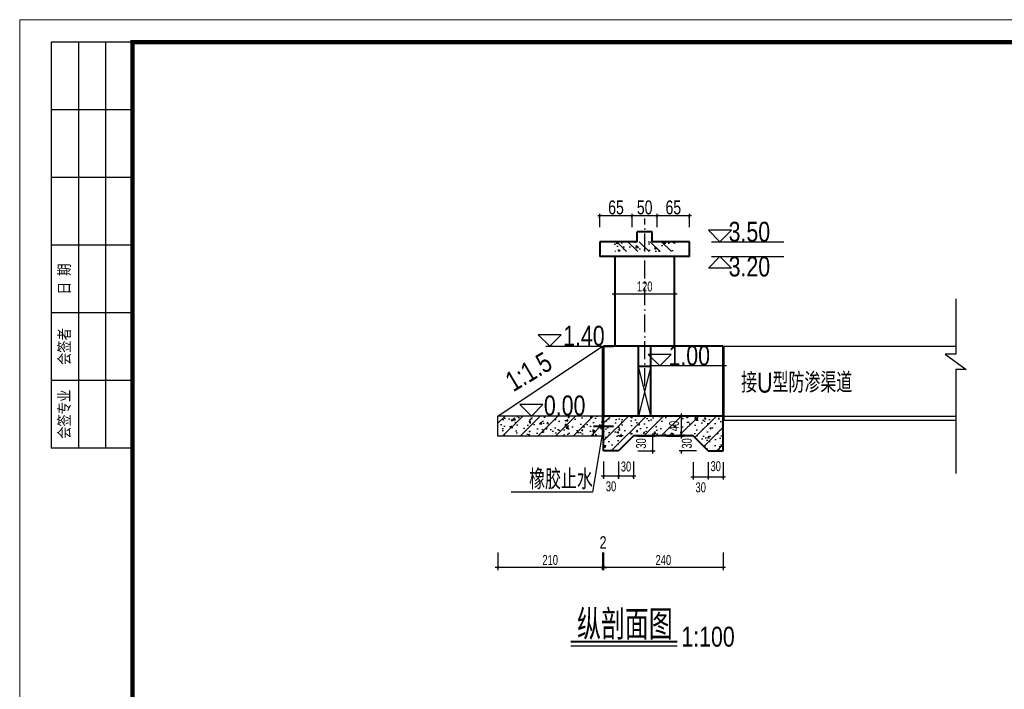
# Model space of a CAD drawing. Header units: millimetres. Extents: x 35103 to 109936, y 5599 to 8287.
# Tile 6 of 11: x 101151 to 103127, y 6943 to 8287. Entities that reach past the tile are written whole.
import ezdxf

# ---------------------------------------------------------------- set-up
doc = ezdxf.new("R2010")
doc.units = ezdxf.units.MM
doc.linetypes.add('ACAD_ISO10W100', pattern=[18, 12, -3, 0, -3])
for name, color, linetype in [('bg', 7, 'Continuous'), ('中心线', 3, 'ACAD_ISO10W100'), ('文字', 2, 'Continuous'), ('标注', 4, 'Continuous')]:
    doc.layers.add(name, color=color, linetype=linetype)
doc.layers.add('实线', color=1, linetype='Continuous', lineweight=40)
doc.layers.add('粗线', color=1, linetype='Continuous', lineweight=40)
doc.styles.add('hz-e', font='hztxt_e.shx', dxfattribs={"width": 0.7, "height": 20, "bigfont": 'hztxt.shx'})
doc.styles.add('HZTXT', font='hztxt_e.shx', dxfattribs={"width": 0.75, "bigfont": 'hztxt.shx'})
doc.styles.add('图框', font='仿宋_GB2312.TTF', dxfattribs={"width": 0.8, "height": 4})
doc.dimstyles.new('副本 100', dxfattribs={"dimscale": 0, "dimtxt": 20, "dimasz": 5, "dimexe": 5, "dimexo": 5, "dimgap": 5, "dimtad": 1, "dimdec": 0, "dimzin": 0, "dimdsep": 46, "dimtxsty": 'hz-e', "dimblk1": 'ARCHTICK', "dimblk2": 'ARCHTICK', "dimsah": 1, "dimcen": -0.09, "dimdle": 5, "dimclrd": 7, "dimclre": 7, "dimclrt": 7, "dimadec": 1, "dimazin": 0, "dimtfac": 1, "dimtdec": 0, "dimtofl": 0, "dimtmove": 2, "dimatfit": 3, "dimldrblk": 'ARCHTICK', "dimfxl": 0, "dimtolj": 1, "dimtzin": 0, "dimarcsym": 0})
doc.dimstyles.new('副本 STANDARD', dxfattribs={"dimscale": 0, "dimtxt": 25, "dimasz": 10, "dimexe": 4, "dimexo": 4, "dimgap": 3, "dimtad": 1, "dimdec": 0, "dimzin": 0, "dimdsep": 46, "dimtxsty": 'HZTXT', "dimblk1": 'ARCHTICK', "dimblk2": 'ARCHTICK', "dimsah": 1, "dimcen": -0.09, "dimdle": 4, "dimclrd": 7, "dimclre": 7, "dimclrt": 7, "dimadec": 0, "dimazin": 0, "dimtfac": 1, "dimtdec": 0, "dimtofl": 0, "dimtmove": 2, "dimatfit": 3, "dimldrblk": 'ARCHTICK', "dimfxl": 0, "dimtolj": 1, "dimtzin": 0, "dimarcsym": 0})
doc.dimstyles.new('副本100', dxfattribs={"dimscale": 0, "dimtxt": 25, "dimasz": 6.5, "dimexe": 3.5, "dimexo": 15, "dimgap": 7.5, "dimtad": 1, "dimdec": 0, "dimrnd": 1, "dimzin": 0, "dimdsep": 46, "dimtxsty": 'HZTXT', "dimblk1": 'ARCHTICK', "dimblk2": 'ARCHTICK', "dimsah": 1, "dimcen": -0.09, "dimdle": 4, "dimclrd": 7, "dimclre": 7, "dimclrt": 7, "dimadec": 0, "dimazin": 0, "dimtfac": 1, "dimtdec": 0, "dimtofl": 0, "dimtmove": 2, "dimatfit": 3, "dimldrblk": 'ARCHTICK', "dimfxl": 0, "dimtolj": 1, "dimtzin": 0, "dimarcsym": 0})

# ---------------------------------------------------------------- blocks, each defined once
blk = doc.blocks.new('bg')
at = {"layer": 'bg'}
for p, q in [((0, 0), (-0.962, 0.962)), ((0.962, 0.962), (-0.962, 0.962)), ((0, 0), (0.962, 0.962))]:
    blk.add_line(p, q, dxfattribs=at)
blk = doc.blocks.new('_ArchTick')
at = {"color": 0, "linetype": 'ByBlock', "const_width": 0.15}
blk.add_lwpolyline([(-0.5, -0.5), (0.5, 0.5)], dxfattribs=at)
blk = doc.blocks.new('*D73')
at = {"layer": 'Defpoints', "color": 0, "ltscale": 10}
for p in [(102430.4, 7892.9), (102430.4, 7866.7), (102495.4, 7866.7)]:
    blk.add_point(p, dxfattribs=at)
at = {"layer": '标注', "color": 7, "lineweight": -2, "ltscale": 10}
for p, q in [((102499.4, 7892.9), (102426.4, 7892.9)), ((102430.4, 7870.7), (102430.4, 7896.9)), ((102495.4, 7870.7), (102495.4, 7896.9))]:
    blk.add_line(p, q, dxfattribs=at)
at = {"layer": '标注', "color": 7, "lineweight": -2, "ltscale": 10, "xscale": 6, "yscale": 6, "zscale": 6, "rotation": 180}
blk.add_blockref('_ArchTick', (102430.4, 7892.9), dxfattribs=at)
at = {"layer": '标注', "color": 7, "lineweight": -2, "ltscale": 10, "xscale": 6, "yscale": 6, "zscale": 6}
blk.add_blockref('_ArchTick', (102495.4, 7892.9), dxfattribs=at)
at = {"layer": '标注', "color": 7, "ltscale": 10, "insert": (102462.9, 7909.9), "char_height": 28, "attachment_point": 5, "style": 'HZTXT'}
blk.add_mtext('\\A1;65', dxfattribs=at)
blk = doc.blocks.new('*D74')
at = {"layer": 'Defpoints', "color": 0, "ltscale": 10}
for p in [(102380.4, 7892.9), (102380.4, 7866.7), (102430.4, 7866.7)]:
    blk.add_point(p, dxfattribs=at)
at = {"layer": '标注', "color": 7, "lineweight": -2, "ltscale": 10}
for p, q in [((102434.4, 7892.9), (102376.4, 7892.9)), ((102380.4, 7870.7), (102380.4, 7896.9)), ((102430.4, 7870.7), (102430.4, 7896.9))]:
    blk.add_line(p, q, dxfattribs=at)
at = {"layer": '标注', "color": 7, "lineweight": -2, "ltscale": 10, "xscale": 6, "yscale": 6, "zscale": 6, "rotation": 180}
blk.add_blockref('_ArchTick', (102380.4, 7892.9), dxfattribs=at)
at = {"layer": '标注', "color": 7, "lineweight": -2, "ltscale": 10, "xscale": 6, "yscale": 6, "zscale": 6}
blk.add_blockref('_ArchTick', (102430.4, 7892.9), dxfattribs=at)
at = {"layer": '标注', "color": 7, "ltscale": 10, "insert": (102405.4, 7909.9), "char_height": 28, "attachment_point": 5, "style": 'HZTXT'}
blk.add_mtext('\\A1;50', dxfattribs=at)
blk = doc.blocks.new('*D75')
at = {"layer": 'Defpoints', "color": 0, "ltscale": 10}
for p in [(102315.4, 7892.9), (102315.4, 7866.7), (102380.4, 7866.7)]:
    blk.add_point(p, dxfattribs=at)
at = {"layer": '标注', "color": 7, "lineweight": -2, "ltscale": 10}
for p, q in [((102384.4, 7892.9), (102311.4, 7892.9)), ((102315.4, 7870.7), (102315.4, 7896.9)), ((102380.4, 7870.7), (102380.4, 7896.9))]:
    blk.add_line(p, q, dxfattribs=at)
at = {"layer": '标注', "color": 7, "lineweight": -2, "ltscale": 10, "xscale": 6, "yscale": 6, "zscale": 6, "rotation": 180}
blk.add_blockref('_ArchTick', (102315.4, 7892.9), dxfattribs=at)
at = {"layer": '标注', "color": 7, "lineweight": -2, "ltscale": 10, "xscale": 6, "yscale": 6, "zscale": 6}
blk.add_blockref('_ArchTick', (102380.4, 7892.9), dxfattribs=at)
at = {"layer": '标注', "color": 7, "ltscale": 10, "insert": (102347.9, 7909.9), "char_height": 28, "attachment_point": 5, "style": 'HZTXT'}
blk.add_mtext('\\A1;65', dxfattribs=at)
blk = doc.blocks.new('*D76')
at = {"color": 7, "lineweight": -2, "ltscale": 0.5}
for p, q in [((102322.9, 7217.2), (102322.9, 7182.2)), ((102562.9, 7217.2), (102562.9, 7182.2)), ((102567.9, 7187.2), (102317.9, 7187.2))]:
    blk.add_line(p, q, dxfattribs=at)
at = {"layer": 'Defpoints', "color": 0, "ltscale": 0.5}
for p in [(102562.9, 7466.1), (102322.9, 7436.1), (102322.9, 7187.2)]:
    blk.add_point(p, dxfattribs=at)
at = {"color": 7, "lineweight": -2, "ltscale": 0.5, "xscale": 5, "yscale": 5, "zscale": 5, "rotation": 180}
blk.add_blockref('_ArchTick', (102322.9, 7187.2), dxfattribs=at)
at = {"color": 7, "lineweight": -2, "ltscale": 0.5, "xscale": 5, "yscale": 5, "zscale": 5}
blk.add_blockref('_ArchTick', (102562.9, 7187.2), dxfattribs=at)
at = {"color": 7, "lineweight": -3, "ltscale": 0.5, "insert": (102442.9, 7202.2), "char_height": 20, "attachment_point": 5, "style": 'hz-e'}
blk.add_mtext('\\A1;240', dxfattribs=at)
blk = doc.blocks.new('*D77')
at = {"color": 7, "lineweight": -2, "ltscale": 0.5}
for p, q in [((102110.7, 7217.2), (102110.7, 7182.2)), ((102320.9, 7217.2), (102320.9, 7182.2)), ((102325.9, 7187.2), (102105.7, 7187.2))]:
    blk.add_line(p, q, dxfattribs=at)
at = {"layer": 'Defpoints', "color": 0, "ltscale": 0.5}
for p in [(102110.7, 7461.4), (102320.9, 7421.2), (102110.7, 7187.2)]:
    blk.add_point(p, dxfattribs=at)
at = {"color": 7, "lineweight": -2, "ltscale": 0.5, "xscale": 5, "yscale": 5, "zscale": 5, "rotation": 180}
blk.add_blockref('_ArchTick', (102110.7, 7187.2), dxfattribs=at)
at = {"color": 7, "lineweight": -2, "ltscale": 0.5, "xscale": 5, "yscale": 5, "zscale": 5}
blk.add_blockref('_ArchTick', (102320.9, 7187.2), dxfattribs=at)
at = {"color": 7, "lineweight": -3, "ltscale": 0.5, "insert": (102215.8, 7202.2), "char_height": 20, "attachment_point": 5, "style": 'hz-e'}
blk.add_mtext('\\A1;210', dxfattribs=at)
blk = doc.blocks.new('*D78')
at = {"color": 7, "lineweight": -2, "ltscale": 0.5}
for p, q in [((102532.9, 7398.8), (102532.9, 7363.8)), ((102562.9, 7398.8), (102562.9, 7363.8)), ((102567.9, 7368.8), (102527.9, 7368.8))]:
    blk.add_line(p, q, dxfattribs=at)
at = {"layer": 'Defpoints', "color": 0, "ltscale": 0.5}
for p in [(102532.9, 7421.2), (102562.9, 7421.2), (102532.9, 7368.8)]:
    blk.add_point(p, dxfattribs=at)
at = {"color": 7, "lineweight": -2, "ltscale": 0.5, "xscale": 5, "yscale": 5, "zscale": 5, "rotation": 180}
blk.add_blockref('_ArchTick', (102532.9, 7368.8), dxfattribs=at)
at = {"color": 7, "lineweight": -2, "ltscale": 0.5, "xscale": 5, "yscale": 5, "zscale": 5}
blk.add_blockref('_ArchTick', (102562.9, 7368.8), dxfattribs=at)
at = {"color": 7, "lineweight": -3, "ltscale": 0.5, "insert": (102547.9, 7390.5), "char_height": 20, "attachment_point": 5, "style": 'hz-e'}
blk.add_mtext('\\A1;30', dxfattribs=at)
blk = doc.blocks.new('*D79')
at = {"color": 7, "lineweight": -2, "ltscale": 0.5}
for p, q in [((102502.9, 7398.8), (102502.9, 7363.8)), ((102532.9, 7398.8), (102532.9, 7363.8)), ((102537.9, 7368.8), (102497.9, 7368.8))]:
    blk.add_line(p, q, dxfattribs=at)
at = {"layer": 'Defpoints', "color": 0, "ltscale": 0.5}
for p in [(102502.9, 7451.2), (102532.9, 7421.2), (102502.9, 7368.8)]:
    blk.add_point(p, dxfattribs=at)
at = {"color": 7, "lineweight": -2, "ltscale": 0.5, "xscale": 5, "yscale": 5, "zscale": 5, "rotation": 180}
blk.add_blockref('_ArchTick', (102502.9, 7368.8), dxfattribs=at)
at = {"color": 7, "lineweight": -2, "ltscale": 0.5, "xscale": 5, "yscale": 5, "zscale": 5}
blk.add_blockref('_ArchTick', (102532.9, 7368.8), dxfattribs=at)
at = {"color": 7, "lineweight": -3, "ltscale": 0.5, "insert": (102517.9, 7348), "char_height": 20, "attachment_point": 5, "style": 'hz-e'}
blk.add_mtext('\\A1;30', dxfattribs=at)
blk = doc.blocks.new('*D80')
at = {"color": 7, "lineweight": -2, "ltscale": 0.5}
for p, q in [((102497.9, 7451.2), (102474.4, 7451.2)), ((102479.4, 7456.2), (102479.4, 7449.7)), ((102509.4, 7421.2), (102474.4, 7421.2)), ((102479.4, 7416.2), (102479.4, 7422.7))]:
    blk.add_line(p, q, dxfattribs=at)
at = {"layer": 'Defpoints', "color": 0, "ltscale": 0.5}
for p in [(102502.9, 7451.2), (102479.4, 7421.2), (102532.9, 7421.2)]:
    blk.add_point(p, dxfattribs=at)
at = {"color": 7, "lineweight": -2, "ltscale": 0.5, "xscale": 5, "yscale": 5, "zscale": 5}
for p, rotation in [((102479.4, 7451.2), 90), ((102479.4, 7421.2), 270)]:
    blk.add_blockref('_ArchTick', p, dxfattribs=dict(at, rotation=rotation))
at = {"color": 7, "lineweight": -3, "ltscale": 0.5, "insert": (102490, 7436.2), "char_height": 20, "attachment_point": 5, "rotation": 90, "style": 'hz-e'}
blk.add_mtext('\\A1;30', dxfattribs=at)
blk = doc.blocks.new('*D81')
at = {"color": 7, "lineweight": -2, "ltscale": 0.5}
for p, q in [((102391.4, 7451.2), (102426.4, 7451.2)), ((102421.4, 7456.2), (102421.4, 7416.2)), ((102391.4, 7421.2), (102426.4, 7421.2))]:
    blk.add_line(p, q, dxfattribs=at)
at = {"layer": 'Defpoints', "color": 0, "ltscale": 0.5}
for p in [(102382.9, 7451.2), (102352.9, 7421.2), (102421.4, 7421.2)]:
    blk.add_point(p, dxfattribs=at)
at = {"color": 7, "lineweight": -2, "ltscale": 0.5, "xscale": 5, "yscale": 5, "zscale": 5}
for p, rotation in [((102421.4, 7451.2), 90), ((102421.4, 7421.2), 270)]:
    blk.add_blockref('_ArchTick', p, dxfattribs=dict(at, rotation=rotation))
at = {"color": 7, "lineweight": -3, "ltscale": 0.5, "insert": (102398.2, 7436.2), "char_height": 20, "attachment_point": 5, "rotation": 90, "style": 'hz-e'}
blk.add_mtext('\\A1;30', dxfattribs=at)
blk = doc.blocks.new('*D82')
at = {"color": 7, "lineweight": -2, "ltscale": 0.5}
for p, q in [((102352.9, 7400.3), (102352.9, 7365.3)), ((102382.9, 7400.3), (102382.9, 7365.3)), ((102387.9, 7370.3), (102347.9, 7370.3))]:
    blk.add_line(p, q, dxfattribs=at)
at = {"layer": 'Defpoints', "color": 0, "ltscale": 0.5}
for p in [(102382.9, 7451.2), (102352.9, 7421.2), (102352.9, 7370.3)]:
    blk.add_point(p, dxfattribs=at)
at = {"color": 7, "lineweight": -2, "ltscale": 0.5, "xscale": 5, "yscale": 5, "zscale": 5, "rotation": 180}
blk.add_blockref('_ArchTick', (102352.9, 7370.3), dxfattribs=at)
at = {"color": 7, "lineweight": -2, "ltscale": 0.5, "xscale": 5, "yscale": 5, "zscale": 5}
blk.add_blockref('_ArchTick', (102382.9, 7370.3), dxfattribs=at)
at = {"color": 7, "lineweight": -3, "ltscale": 0.5, "insert": (102367.9, 7389.8), "char_height": 20, "attachment_point": 5, "style": 'hz-e'}
blk.add_mtext('\\A1;30', dxfattribs=at)
blk = doc.blocks.new('*D83')
at = {"color": 7, "lineweight": -2, "ltscale": 0.5}
for p, q in [((102322.9, 7400.3), (102322.9, 7365.3)), ((102352.9, 7400.3), (102352.9, 7365.3)), ((102357.9, 7370.3), (102317.9, 7370.3))]:
    blk.add_line(p, q, dxfattribs=at)
at = {"layer": 'Defpoints', "color": 0, "ltscale": 0.5}
for p in [(102322.9, 7421.2), (102352.9, 7421.2), (102322.9, 7370.3)]:
    blk.add_point(p, dxfattribs=at)
at = {"color": 7, "lineweight": -2, "ltscale": 0.5, "xscale": 5, "yscale": 5, "zscale": 5, "rotation": 180}
blk.add_blockref('_ArchTick', (102322.9, 7370.3), dxfattribs=at)
at = {"color": 7, "lineweight": -2, "ltscale": 0.5, "xscale": 5, "yscale": 5, "zscale": 5}
blk.add_blockref('_ArchTick', (102352.9, 7370.3), dxfattribs=at)
at = {"color": 7, "lineweight": -3, "ltscale": 0.5, "insert": (102337.9, 7350), "char_height": 20, "attachment_point": 5, "style": 'hz-e'}
blk.add_mtext('\\A1;30', dxfattribs=at)
blk = doc.blocks.new('*D89')
at = {"color": 7, "lineweight": -2, "ltscale": 0.5}
for p, q in [((102449.4, 7491.2), (102484.4, 7491.2)), ((102479.4, 7446.2), (102479.4, 7496.2)), ((102449.4, 7451.2), (102484.4, 7451.2))]:
    blk.add_line(p, q, dxfattribs=at)
at = {"layer": 'Defpoints', "color": 0, "ltscale": 0.5}
for p in [(102442.9, 7491.2), (102479.4, 7491.2), (102442.9, 7451.2)]:
    blk.add_point(p, dxfattribs=at)
at = {"color": 7, "lineweight": -2, "ltscale": 0.5, "xscale": 5, "yscale": 5, "zscale": 5}
for p, rotation in [((102479.4, 7491.2), 90), ((102479.4, 7451.2), 270)]:
    blk.add_blockref('_ArchTick', p, dxfattribs=dict(at, rotation=rotation))
at = {"color": 7, "lineweight": -3, "ltscale": 0.5, "insert": (102464.4, 7471.2), "char_height": 20, "attachment_point": 5, "rotation": 90, "style": 'hz-e'}
blk.add_mtext('\\A1;40', dxfattribs=at)
blk = doc.blocks.new('*D84')
at = {"color": 7, "lineweight": -2, "ltscale": 0.5}
for p, q in [((102470.4, 7736.2), (102340.4, 7736.2)), ((102345.4, 7706.2), (102345.4, 7741.2)), ((102465.4, 7706.2), (102465.4, 7741.2))]:
    blk.add_line(p, q, dxfattribs=at)
at = {"layer": 'Defpoints', "color": 0, "ltscale": 0.5}
for p in [(102345.4, 7736.2), (102345.4, 7631.2), (102465.4, 7631.2)]:
    blk.add_point(p, dxfattribs=at)
at = {"color": 7, "lineweight": -2, "ltscale": 0.5, "xscale": 5, "yscale": 5, "zscale": 5, "rotation": 180}
blk.add_blockref('_ArchTick', (102345.4, 7736.2), dxfattribs=at)
at = {"color": 7, "lineweight": -2, "ltscale": 0.5, "xscale": 5, "yscale": 5, "zscale": 5}
blk.add_blockref('_ArchTick', (102465.4, 7736.2), dxfattribs=at)
at = {"color": 7, "lineweight": -3, "ltscale": 0.5, "insert": (102405.4, 7751.2), "char_height": 20, "attachment_point": 5, "style": 'hz-e'}
blk.add_mtext('\\A1;120', dxfattribs=at)
blk = doc.blocks.new('*D44')
at = {"color": 7, "lineweight": -2, "ltscale": 0.01}
for p, q in [((102320.9, 7187.2), (102314.4, 7187.2)), ((102320.9, 7191.1), (102320.9, 7183.7)), ((102322.9, 7191.1), (102322.9, 7183.7)), ((102322.9, 7187.2), (102329.4, 7187.2))]:
    blk.add_line(p, q, dxfattribs=at)
at = {"layer": 'Defpoints', "color": 0, "ltscale": 0.01}
for p in [(102320.9, 7206.1), (102322.9, 7206.1), (102322.9, 7187.2)]:
    blk.add_point(p, dxfattribs=at)
at = {"color": 7, "lineweight": -2, "ltscale": 0.01, "xscale": 6.5, "yscale": 6.5, "zscale": 6.5}
blk.add_blockref('_ArchTick', (102320.9, 7187.2), dxfattribs=at)
at = {"color": 7, "lineweight": -2, "ltscale": 0.01, "xscale": 6.5, "yscale": 6.5, "zscale": 6.5, "rotation": 180}
blk.add_blockref('_ArchTick', (102322.9, 7187.2), dxfattribs=at)
at = {"color": 7, "lineweight": -3, "ltscale": 0.01, "insert": (102321.9, 7237.5), "char_height": 25, "attachment_point": 5, "style": 'HZTXT'}
blk.add_mtext('\\A1;2', dxfattribs=at)
blk = doc.blocks.new('A$C05D009C4')
at = {"lineweight": 0}
for p, q in [((0, 0), (0, 297)), ((0, 297), (420, 297))]:
    blk.add_line(p, q, dxfattribs=at)
for p, q in [((25, 292), (7, 292)), ((7, 292), (7, 202)), ((13, 292), (13, 202)), ((19, 292), (19, 202)), ((25, 277), (7, 277)), ((25, 262), (7, 262)), ((25, 247), (7, 247)), ((25, 232), (7, 232)), ((25, 217), (7, 217)), ((25, 202), (7, 202))]:
    blk.add_line(p, q)
at = {"lineweight": 0, "const_width": 1}
blk.add_lwpolyline([(25, 292), (415, 292), (415, 5), (25, 5)], close=True, dxfattribs=at)
at = {"char_height": 2.5, "attachment_point": 5, "rotation": 90, "style": '图框'}
for s, insert in [('日 期', (10, 239.5)), ('会签者', (10, 224.5)), ('会签专业', (10, 209.5))]:
    blk.add_mtext(s, dxfattribs=dict(at, insert=insert))

msp = doc.modelspace()

# ---------------------------------------------------------------- hatches: boundary and pattern name
h = msp.add_hatch()
h.set_pattern_fill('ANSI31', color=256, scale=5, style=0)
h.set_pattern_definition([(135, (153075.153, 1410.4), (11.22532, 11.22532), [])])
h.paths.add_polyline_path([(102405.393, 7841.227), (102405.393, 7821.227), (102345.393, 7821.227), (102345.393, 7841.227)])
h.paths.add_polyline_path([(102405.393, 7821.227), (102405.393, 7841.227), (102465.393, 7841.227), (102465.393, 7821.227)])
h = msp.add_hatch()
h.set_pattern_fill('AR-CONC', color=256, scale=0.2, style=0)
h.set_pattern_definition([(130, (153075.153, 1410.4), (-36.436934, -3.187817), [3.81, -41.91]), (185, (153075.153, 1410.4), (7.048565, 38.211329), [3.048, -33.528]), (79.549, (153072.117, 1410.134), (-29.3885, 35.023338), [3.238, -35.618]), (133.8158, (153075.153, 1420.56), (-54.21581, -8.408466), [5.715, -62.865]), (83.3644, (153070.635, 1419.86), (-47.480847, 49.48511), [4.857, -53.427]), (188.816, (153075.153, 1420.56), (-47.48092, 49.485024), [4.572, -50.292]), (159, (153070.073, 1418.02), (-30.322976, -20.453104), [3.81, -41.91]), (214, (153070.073, 1418.02), (-12.360406, 36.837593), [3.048, -33.528]), (108.5486, (153067.546, 1416.315), (-42.683298, 16.384572), [3.238, -35.618]), (142.5, (153075.153, 1410.4), (-0.6177207, 16.9110078), [0, -33.1216, 0, -34.036, 0, -33.655]), (172.5, (153075.153, 1410.4), (-13.3639325, 20.036115), [0, -19.4056, 0, -32.3596, 0, -12.827]), (212.5, (153086.481, 1410.4), (-27.118119, -1.1457488), [0, -12.7, 0, -39.624, 0, -52.578]), (222.5, (153091.561, 1410.4), (-29.625836, 5.085298), [0, -16.51, 0, -26.3144, 0, -37.338])])
h.paths.add_polyline_path([(102345.393, 7821.227), (102345.393, 7841.227), (102405.393, 7841.227), (102405.393, 7821.227)])
h.paths.add_polyline_path([(102405.393, 7821.227), (102405.393, 7841.227), (102465.393, 7841.227), (102465.393, 7821.227)])
h = msp.add_hatch()
h.set_pattern_fill('AR-CONC', color=256, scale=5, style=0)
h.set_pattern_definition([(50, (-203419.95, 547256.803), (35.8630091, -3.1376067), [3.75, -41.25]), (355, (-203419.95, 547256.803), (-6.9375667, 37.6096067), [3, -33]), (100.4514, (-203416.96, 547256.54), (28.925469, 34.4719771), [3.1870095, -35.0571056]), (46.1842, (-203419.95, 547266.803), (53.3620524, -8.2759507), [5.625, -61.875]), (96.6356, (-203415.5, 547266.113), (46.7331353, 48.7058935), [4.7805144, -52.58565]), (351.1842, (-203419.95, 547266.803), (46.7330973, 48.70593), [4.5, -49.5]), (21, (-203414.95, 547264.303), (29.8453526, -20.1309445), [3.75, -41.25]), (326, (-203414.95, 547264.303), (12.1657666, 36.2575023), [3, -33]), (71.4514, (-203412.462, 547262.625), (42.0111314, 16.1265248), [3.1870095, -35.0571056]), (37.5, (-203419.949, 547256.803), (0.60799277, 16.6446927), [0, -32.6, 0, -33.5, 0, -33.125]), (7.5, (-203419.95, 547256.803), (13.15347687, 19.7205856), [0, -19.1, 0, -31.85, 0, -12.625]), (327.5, (-203431.099, 547256.803), (26.6911218, -1.1277436), [0, -12.5, 0, -39, 0, -51.75]), (317.5, (-203436.1, 547256.803), (29.1593085, 5.0052491), [0, -16.25, 0, -25.9, 0, -36.75])])
h.paths.add_polyline_path([(102320.893, 7491.222), (102110.89, 7491.226), (102110.745, 7491.129), (102110.745, 7451.061), (102319.511, 7451.058), (102320.893, 7459.3)])
h.paths.add_polyline_path([(102562.893, 7491.227), (102322.893, 7491.227), (102322.893, 7421.227), (102352.893, 7421.227), (102382.893, 7451.227), (102502.893, 7451.227), (102532.893, 7421.227), (102562.893, 7421.227)])
h.paths.add_polyline_path([(102449.427, 7457.727), (102449.427, 7484.727), (102479.427, 7484.727), (102479.427, 7457.727)], flags=24)
at = {"lineweight": -3, "ltscale": 0.01}
h = msp.add_hatch(dxfattribs=at)
h.set_pattern_fill('ANSI31', color=256, scale=200, style=0)
h.set_pattern_definition([(45, (-203419.95, 547256.803), (-17.6776695, 17.6776695), [])])
h.paths.add_polyline_path([(102319.511, 7451.058), (102320.893, 7459.3), (102320.893, 7491.222), (102110.89, 7491.226), (102110.745, 7491.129), (102110.745, 7451.061)])
h.paths.add_polyline_path([(102322.893, 7491.227), (102322.893, 7421.227), (102352.893, 7421.227), (102382.893, 7451.227), (102502.893, 7451.227), (102532.893, 7421.227), (102562.893, 7421.227), (102562.893, 7491.227)])
h.paths.add_polyline_path([(102449.427, 7457.727), (102449.427, 7484.727), (102479.427, 7484.727), (102479.427, 7457.727)], flags=24)

# ---------------------------------------------------------------- linework, layer by layer
at = {"lineweight": -3, "ltscale": 0.5}
for p, q in [((102539.523, 7841.227), (102684.527, 7841.227)), ((102539.523, 7811.227), (102684.527, 7811.227)), ((102207.242, 7631.227), (102320.893, 7631.227)), ((102564.893, 7483.227), (102564.893, 7631.227)), ((102564.893, 7631.227), (103029.674, 7631.227)), ((102569.717, 7591.76), (102418.115, 7591.76)), ((102417.893, 7491.227), (102417.893, 7571.227)), ((102564.893, 7491.227), (103029.674, 7491.227)), ((102322.893, 7471.227), (102300.622, 7338.408)), ((102564.893, 7483.227), (103029.674, 7483.227)), ((102300.622, 7338.408), (102137.29, 7338.408))]:
    msp.add_line(p, q, dxfattribs=at)
at = {"ltscale": 0.01}
for p, q in [((103029.674, 7726.796), (103029.674, 7615.658)), ((103029.749, 7615.658), (103008.402, 7615.658)), ((103008.402, 7615.658), (103050.795, 7584.556)), ((103029.674, 7584.556), (103029.674, 7376.068)), ((103050.795, 7584.556), (103029.749, 7584.556))]:
    msp.add_line(p, q, dxfattribs=at)
for p, q in [((102417.893, 7591.227), (102392.893, 7491.227)), ((102417.893, 7491.227), (102392.893, 7591.227)), ((102257.085, 7030.168), (102470.429, 7030.168))]:
    msp.add_line(p, q)
at = {"layer": '中心线', "ltscale": 3}
msp.add_line((102405.393, 7551.227), (102405.393, 7888.019), dxfattribs=at)
at = {"layer": '实线', "lineweight": -2}
for p, q in [((102110.889, 7491.225), (102320.893, 7631.227)), ((102320.893, 7451.058), (102320.893, 7631.227)), ((102320.889, 7491.222), (102110.745, 7491.226)), ((102110.745, 7451.061), (102110.745, 7491.226)), ((102320.893, 7451.058), (102110.745, 7451.061))]:
    msp.add_line(p, q, dxfattribs=at)
at = {"layer": '实线'}
for p, q in [((102322.893, 7631.227), (102322.893, 7491.227)), ((102392.893, 7491.227), (102392.893, 7631.227)), ((102417.893, 7491.227), (102417.893, 7631.227)), ((102562.893, 7421.227), (102562.893, 7631.227)), ((102322.893, 7491.227), (102322.893, 7606.227)), ((102322.893, 7491.227), (102322.893, 7516.227)), ((102322.893, 7516.227), (102322.893, 7488.227)), ((102562.893, 7491.227), (102322.893, 7491.227)), ((102322.893, 7421.227), (102322.893, 7491.227)), ((102322.893, 7421.227), (102322.893, 7491.227)), ((102382.893, 7451.227), (102352.893, 7421.227)), ((102502.893, 7451.227), (102382.893, 7451.227)), ((102532.893, 7421.227), (102502.893, 7451.227)), ((102352.893, 7421.227), (102322.893, 7421.227)), ((102532.893, 7421.227), (102562.893, 7421.227))]:
    msp.add_line(p, q, dxfattribs=at)
at = {"layer": '粗线'}
for p, q in [((102420.393, 7861.227), (102390.393, 7861.227)), ((102390.393, 7841.227), (102390.393, 7861.227)), ((102420.393, 7841.227), (102420.393, 7861.227)), ((102315.393, 7841.227), (102315.393, 7811.227)), ((102390.393, 7841.227), (102315.393, 7841.227)), ((102495.393, 7841.227), (102420.393, 7841.227)), ((102465.393, 7837.3), (102465.393, 7841.227)), ((102495.393, 7811.227), (102495.393, 7841.227)), ((102495.393, 7811.227), (102315.393, 7811.227)), ((102345.393, 7811.227), (102345.393, 7631.227)), ((102465.393, 7631.227), (102465.393, 7811.227)), ((102417.893, 7631.227), (102392.893, 7631.227)), ((102302.893, 7471.227), (102342.893, 7471.227)), ((102257.085, 7038.693), (102470.429, 7038.693))]:
    msp.add_line(p, q, dxfattribs=at)
at = {"layer": '粗线', "ltscale": 0.01}
for p, q in [((102322.893, 7631.227), (102341.934, 7631.227)), ((102562.893, 7631.227), (102322.893, 7631.227)), ((102562.893, 7491.227), (102562.893, 7631.227)), ((102562.893, 7451.227), (102562.893, 7631.227)), ((102392.893, 7591.227), (102417.893, 7591.227))]:
    msp.add_line(p, q, dxfattribs=at)

# ---------------------------------------------------------------- block references
at = {"xscale": 9.051428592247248, "yscale": 9.051428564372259, "zscale": 9.051428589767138}
msp.add_blockref('A$C05D009C4', (101151.39, 5598.596), dxfattribs=at)
at = {"color": 0, "xscale": 24.001200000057, "yscale": 24.00119999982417, "zscale": 24.0012}
for p in [(102556.436, 7841.227), (102214.904, 7631.227), (102435.772, 7591.76), (102178.129, 7491.226)]:
    msp.add_blockref('bg', p, dxfattribs=at)
at = {"color": 0, "xscale": -24.001200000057, "yscale": 24.00119999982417, "zscale": 24.0012, "rotation": 180}
msp.add_blockref('bg', (102556.436, 7811.227), dxfattribs=at)

# ---------------------------------------------------------------- texts
at = {"layer": '文字', "style": 'HZTXT', "width": 0.8}
for s, height, p in [('3.50', 40, (102573.869, 7841.227)), ('3.20', 40, (102573.869, 7771.416)), ('1.40', 40, (102241.82, 7632.467)), ('1.00', 40, (102453.204, 7593)), ('接U型防渗渠道', 40, (102599.004, 7538.253)), ('0.00', 40, (102203.206, 7492.465)), ('橡胶止水', 40, (102173.533, 7344.198)), (' 纵剖面图', 60, (102251.798, 7042.29)), ('1:100', 40, (102478.996, 7028.385))]:
    msp.add_text(s, height=height, dxfattribs=at).set_placement(p)
msp.add_text('1:1.5', height=40, rotation=30.795096, dxfattribs=at).set_placement((102141.787, 7538.899))

# ---------------------------------------------------------------- dimensions: what is measured, and where the dimension line sits
at = {"lineweight": -3, "ltscale": 0.5}
for base, p1, p2, angle, picture, middle in [((102345.393, 7736.227), (102465.393, 7631.227), (102345.393, 7631.227), 180, '*D84', (102405.393, 7751.227)), ((102479.427, 7491.227), (102442.893, 7451.227), (102442.893, 7491.227), 90, '*D89', (102464.427, 7471.227)), ((102110.745, 7187.161), (102320.893, 7421.227), (102110.745, 7461.443), 180, '*D77', (102215.819, 7202.161)), ((102322.915, 7187.161), (102562.915, 7466.119), (102322.915, 7436.119), 180, '*D76', (102442.915, 7202.161))]:
    dim = msp.add_linear_dim(base=base, p1=p1, p2=p2, angle=angle, dimstyle='副本 100', override={"dimscale": 1, "dimfxl": 30, "dimfxlon": 1}, dxfattribs=at)
    dim.commit()
    dim.dimension.update_dxf_attribs({"geometry": picture, "text_midpoint": middle})
for base, p1, p2, angle, picture, middle in [((102352.893, 7370.279), (102382.893, 7451.227), (102352.893, 7421.227), 180, '*D82', (102367.893, 7389.837)), ((102421.416, 7421.227), (102382.893, 7451.227), (102352.893, 7421.227), 90, '*D81', (102398.212, 7436.227)), ((102479.427, 7421.227), (102502.893, 7451.227), (102532.893, 7421.227), 90, '*D80', (102490.005, 7436.227)), ((102502.893, 7368.815), (102532.893, 7421.227), (102502.893, 7451.227), 180, '*D79', (102517.893, 7347.978)), ((102322.893, 7370.279), (102352.893, 7421.227), (102322.893, 7421.227), 180, '*D83', (102337.893, 7349.999)), ((102532.893, 7368.815), (102562.893, 7421.227), (102532.893, 7421.227), 180, '*D78', (102547.893, 7390.492))]:
    dim = msp.add_linear_dim(base=base, p1=p1, p2=p2, angle=angle, dimstyle='副本 100', override={"dimscale": 1, "dimfxl": 30, "dimfxlon": 1}, dxfattribs=at)
    dim.commit()
    dim.dimension.update_dxf_attribs({"geometry": picture, "text_midpoint": middle, "dimtype": 160})
at = {"lineweight": -3, "ltscale": 0.01}
dim = msp.add_linear_dim(base=(102322.915, 7187.161), p1=(102320.893, 7206.065), p2=(102322.915, 7206.065), dimstyle='副本100', override={"dimscale": 1, "dimfxl": 1.75}, dxfattribs=at)
dim.commit()
dim.dimension.update_dxf_attribs({"geometry": '*D44', "text_midpoint": (102321.904, 7237.526), "dimtype": 160})
at = {"layer": '标注', "ltscale": 10}
for base, p1, p2, picture, middle in [((102315.393, 7892.862), (102380.393, 7866.733), (102315.393, 7866.733), '*D75', (102347.893, 7909.862)), ((102380.393, 7892.862), (102430.393, 7866.733), (102380.393, 7866.733), '*D74', (102405.393, 7909.862)), ((102430.393, 7892.862), (102495.393, 7866.733), (102430.393, 7866.733), '*D73', (102462.893, 7909.862))]:
    dim = msp.add_linear_dim(base=base, p1=p1, p2=p2, angle=180, dimstyle='副本 STANDARD', override={"dimscale": 1, "dimtxt": 28, "dimasz": 6}, dxfattribs=at)
    dim.commit()
    dim.dimension.update_dxf_attribs({"geometry": picture, "text_midpoint": middle})

doc.saveas('drawing.dxf')
